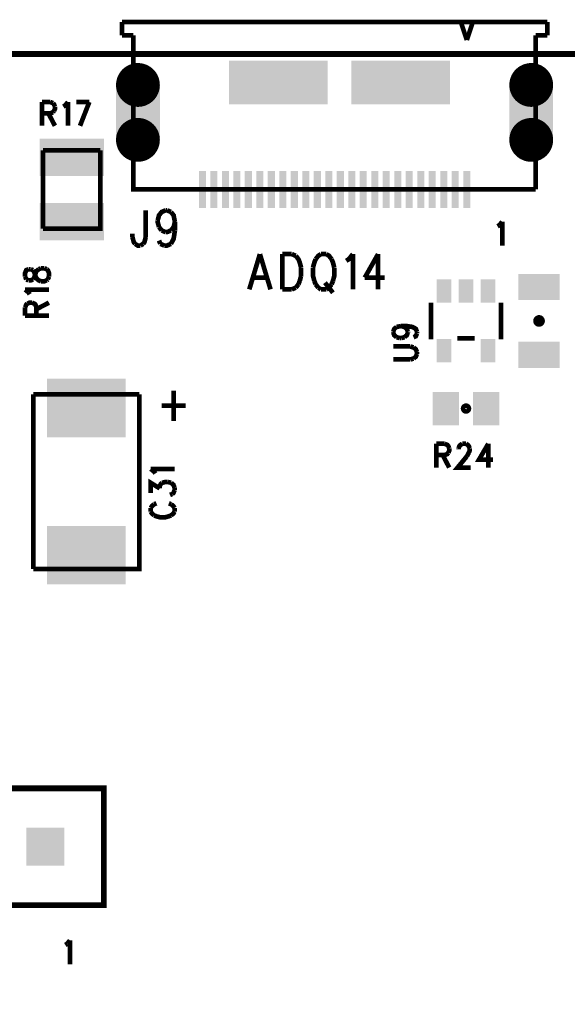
# Model space of a CAD drawing. Extents: x 8 to 19.8, y 7.5 to 11.6.
# Tile 7 of 8: x 16.511 to 17.448, y 9.68 to 11.366. Entities that reach past the tile are written whole.
import ezdxf

# ---------------------------------------------------------------- set-up
doc = ezdxf.new("R2010")
doc.units = 0
doc.layers.get('0').update_dxf_attribs({"linetype": 'CONTINUOUS'})
doc.layers.add('ASSEMBLY_PHO', color=7, linetype='CONTINUOUS')

# ---------------------------------------------------------------- blocks, each defined once
blk = doc.blocks.new('SQUARE_9')
blk.add_solid([(-0.0325, -0.0325), (-0.0325, 0.0325), (0.0325, -0.0325), (0.0325, 0.0325)])
blk = doc.blocks.new('RECTANGLE_72')
blk.add_solid([(-0.0355, -0.0225), (-0.0355, 0.0225), (0.0355, -0.0225), (0.0355, 0.0225)])
blk = doc.blocks.new('RECTANGLE_137')
blk.add_solid([(-0.0675, -0.05), (-0.0675, 0.05), (0.0675, -0.05), (0.0675, 0.05)])
blk = doc.blocks.new('RECTANGLE_139')
blk.add_solid([(-0.0225, -0.0285), (-0.0225, 0.0285), (0.0225, -0.0285), (0.0225, 0.0285)])
blk = doc.blocks.new('RECTANGLE_163')
blk.add_solid([(-0.055, -0.032), (-0.055, 0.032), (0.055, -0.032), (0.055, 0.032)])
blk = doc.blocks.new('RECTANGLE_190')
blk.add_solid([(-0.0125, -0.02), (-0.0125, 0.02), (0.0125, -0.02), (0.0125, 0.02)])
blk = doc.blocks.new('RECTANGLE_192')
blk.add_solid([(-0.006, -0.0315), (-0.006, 0.0315), (0.006, -0.0315), (0.006, 0.0315)])
blk = doc.blocks.new('OBLONG_193')
at = {"const_width": 0.0375}
for points in [[(-0.01875, 0.047, 1), (0.01875, 0.047, 1)], [(-0.01875, -0.047, 1), (0.01875, -0.047, 1)]]:
    blk.add_lwpolyline(points, format="xyb", close=True, dxfattribs=at)
blk.add_solid([(-0.0375, -0.047), (-0.0375, 0.047), (0.0375, -0.047), (0.0375, 0.047)])
blk = doc.blocks.new('RECTANGLE_194')
blk.add_solid([(-0.0845, -0.0375), (-0.0845, 0.0375), (0.0845, -0.0375), (0.0845, 0.0375)])

msp = doc.modelspace()

# ---------------------------------------------------------------- linework, layer by layer
at = {"layer": 'ASSEMBLY_PHO'}
for points, const_width in [([(17.41417, 11.36161), (16.68582, 11.36161)], 0.008), ([(16.68582, 11.36161), (16.68582, 11.33877)], 0.008), ([(17.27637, 11.3309), (17.26653, 11.36043)], 0.008), ([(17.28622, 11.36043), (17.27637, 11.3309)], 0.008), ([(17.41417, 11.33877), (17.41417, 11.36161)], 0.008), ([(16.68582, 11.33877), (16.70551, 11.33877)], 0.008), ([(16.70551, 11.33877), (16.70551, 11.075), (17.39448, 11.075)], 0.008), ([(17.39448, 11.075), (17.39448, 11.33877)], 0.008), ([(17.39448, 11.33877), (17.41417, 11.33877)], 0.008), ([(8, 8), (19.811, 8), (19.811, 11.307), (8, 11.307), (8, 8)], 0.01), ([(16.549, 11.22468), (16.549, 11.18399)], 0.008), ([(16.549, 11.22468), (16.56331, 11.22468)], 0.008), ([(16.56331, 11.22468), (16.56809, 11.22274)], 0.008), ([(16.56809, 11.22274), (16.56968, 11.22081), (16.57127, 11.21693)], 0.008), ([(16.58559, 11.21693), (16.58877, 11.21887), (16.59354, 11.22468)], 0.008), ([(16.59354, 11.22468), (16.59354, 11.18399)], 0.008), ([(16.60786, 11.22468), (16.63013, 11.22468)], 0.008), ([(16.63013, 11.22468), (16.61422, 11.18399)], 0.008), ([(16.56331, 11.20531), (16.549, 11.20531)], 0.008), ([(16.56013, 11.20531), (16.57127, 11.18399)], 0.008), ([(16.56809, 11.20724), (16.56331, 11.20531)], 0.008), ([(16.56968, 11.20918), (16.56809, 11.20724)], 0.008), ([(16.57127, 11.21693), (16.57127, 11.21306), (16.56968, 11.20918)], 0.008), ([(16.64921, 11.14192), (16.64921, 11.00807), (16.55078, 11.00807)], 0.008), ([(16.55078, 11.00807), (16.55078, 11.14192)], 0.008), ([(16.55078, 11.14192), (16.64921, 11.14192)], 0.008), ([(16.72672, 11.03937), (16.72672, 10.99337)], 0.008), ([(16.74718, 11.02212), (16.74945, 11.03075), (16.754, 11.0365), (16.76081, 11.03937)], 0.008), ([(16.76081, 11.03937), (16.76309, 11.03937)], 0.008), ([(16.76309, 11.03937), (16.7699, 11.0365)], 0.008), ([(16.7699, 11.0365), (16.77445, 11.03075), (16.77672, 11.01925)], 0.008), ([(16.74945, 11.01062), (16.74718, 11.01925), (16.74718, 11.02212)], 0.008), ([(16.77672, 11.01925), (16.77445, 11.01062)], 0.008), ([(16.77672, 11.01925), (16.77672, 11.00487)], 0.008), ([(17.33218, 11.01387), (17.33695, 11.01968)], 0.008), ([(17.33695, 11.01968), (17.33695, 10.979)], 0.008), ([(16.754, 11.00487), (16.74945, 11.01062)], 0.008), ([(16.76081, 11.002), (16.754, 11.00487)], 0.008), ([(16.7699, 11.00487), (16.76309, 11.002), (16.76081, 11.002)], 0.008), ([(16.77445, 11.01062), (16.7699, 11.00487)], 0.008), ([(16.77672, 11.00487), (16.77445, 10.9905), (16.7699, 10.98187)], 0.008), ([(17.329, 11.01193), (17.33218, 11.01387)], 0.008), ([(16.704, 10.99337), (16.704, 10.99912)], 0.008), ([(16.70854, 10.98187), (16.70627, 10.98475), (16.704, 10.99337)], 0.008), ([(16.72672, 10.99337), (16.72445, 10.98475), (16.72218, 10.98187)], 0.008), ([(16.75172, 10.98187), (16.74945, 10.98762)], 0.008), ([(16.71763, 10.979), (16.71309, 10.979), (16.70854, 10.98187)], 0.008), ([(16.72218, 10.98187), (16.71763, 10.979)], 0.008), ([(16.75854, 10.979), (16.75172, 10.98187)], 0.008), ([(16.7699, 10.98187), (16.76309, 10.979), (16.75854, 10.979)], 0.008), ([(16.92218, 10.96437), (16.904, 10.904)], 0.008), ([(16.92218, 10.96437), (16.94036, 10.904)], 0.008), ([(16.96081, 10.96437), (16.96081, 10.904)], 0.008), ([(16.96081, 10.96437), (16.97672, 10.96437)], 0.008), ([(16.97672, 10.96437), (16.98354, 10.9615)], 0.008), ([(16.98354, 10.9615), (16.98809, 10.95575), (16.99036, 10.95), (16.99263, 10.94137)], 0.008), ([(17.01763, 10.95575), (17.01536, 10.95), (17.01309, 10.94137)], 0.008), ([(17.02672, 10.96437), (17.02218, 10.9615), (17.01763, 10.95575)], 0.008), ([(17.03581, 10.96437), (17.02672, 10.96437)], 0.008), ([(17.0449, 10.95575), (17.04036, 10.9615), (17.03581, 10.96437)], 0.008), ([(17.04945, 10.94137), (17.04718, 10.95), (17.0449, 10.95575)], 0.008), ([(17.0699, 10.95287), (17.07445, 10.95575), (17.08127, 10.96437)], 0.008), ([(17.08127, 10.96437), (17.08127, 10.904)], 0.008), ([(17.12445, 10.96437), (17.10172, 10.92412)], 0.008), ([(17.12445, 10.96437), (17.12445, 10.904)], 0.008), ([(16.52612, 10.93854), (16.52225, 10.93695), (16.52031, 10.93218), (16.52031, 10.92581)], 0.008), ([(16.53, 10.93854), (16.52612, 10.93854)], 0.008), ([(16.53387, 10.93695), (16.53, 10.93854)], 0.008), ([(16.53775, 10.9274), (16.53581, 10.93377), (16.53387, 10.93695)], 0.008), ([(16.53581, 10.92422), (16.53775, 10.93059), (16.53968, 10.93536)], 0.008), ([(16.53968, 10.93536), (16.54356, 10.93854)], 0.008), ([(16.54356, 10.93854), (16.54743, 10.94013)], 0.008), ([(16.54743, 10.94013), (16.55325, 10.94013)], 0.008), ([(16.55325, 10.94013), (16.55712, 10.93854)], 0.008), ([(16.55712, 10.93854), (16.55906, 10.93695), (16.561, 10.93218), (16.561, 10.92581)], 0.008), ([(16.99263, 10.94137), (16.99263, 10.927)], 0.008), ([(17.01309, 10.94137), (17.01309, 10.927), (17.01536, 10.91837)], 0.008), ([(17.04718, 10.91837), (17.04945, 10.927), (17.04945, 10.94137)], 0.008), ([(16.52031, 10.92581), (16.52225, 10.92104)], 0.008), ([(16.52225, 10.92104), (16.52612, 10.91945)], 0.008), ([(16.52612, 10.91945), (16.53, 10.91945), (16.53387, 10.92104)], 0.008), ([(16.53387, 10.92104), (16.53581, 10.92422)], 0.008), ([(16.53968, 10.92263), (16.53775, 10.9274)], 0.008), ([(16.54743, 10.91786), (16.54356, 10.91945), (16.53968, 10.92263)], 0.008), ([(16.55712, 10.91945), (16.55325, 10.91786), (16.54743, 10.91786)], 0.008), ([(16.55906, 10.92104), (16.55712, 10.91945)], 0.008), ([(16.561, 10.92581), (16.55906, 10.92104)], 0.008), ([(16.91081, 10.92412), (16.93354, 10.92412)], 0.008), ([(16.99036, 10.91837), (16.98809, 10.91262)], 0.008), ([(16.99263, 10.927), (16.99036, 10.91837)], 0.008), ([(17.01536, 10.91837), (17.01763, 10.91262)], 0.008), ([(17.0449, 10.91262), (17.04718, 10.91837)], 0.008), ([(17.10172, 10.92412), (17.13581, 10.92412)], 0.008), ([(16.52612, 10.89877), (16.52031, 10.90354)], 0.008), ([(16.52031, 10.90354), (16.561, 10.90354)], 0.008), ([(16.97672, 10.904), (16.96081, 10.904)], 0.008), ([(16.98354, 10.90687), (16.97672, 10.904)], 0.008), ([(16.98809, 10.91262), (16.98354, 10.90687)], 0.008), ([(17.01763, 10.91262), (17.02218, 10.90687)], 0.008), ([(17.02218, 10.90687), (17.02672, 10.904)], 0.008), ([(17.02672, 10.904), (17.03581, 10.904)], 0.008), ([(17.03354, 10.9155), (17.04718, 10.89825)], 0.008), ([(17.03581, 10.904), (17.04036, 10.90687)], 0.008), ([(17.04036, 10.90687), (17.0449, 10.91262)], 0.008), ([(16.52806, 10.89559), (16.52612, 10.89877)], 0.008), ([(16.52031, 10.87331), (16.52225, 10.87809), (16.52418, 10.87968)], 0.008), ([(16.52031, 10.859), (16.52031, 10.87331)], 0.008), ([(16.52418, 10.87968), (16.52806, 10.88127), (16.53193, 10.88127)], 0.008), ([(16.53193, 10.88127), (16.53581, 10.87968), (16.53775, 10.87809), (16.53968, 10.87331)], 0.008), ([(16.53968, 10.87013), (16.561, 10.88127)], 0.008), ([(16.53968, 10.87331), (16.53968, 10.859)], 0.008), ([(17.215, 10.8815), (17.215, 10.8185)], 0.008), ([(17.335, 10.8815), (17.335, 10.8185)], 0.008), ([(16.52031, 10.859), (16.561, 10.859)], 0.008), ([(17.15031, 10.83172), (17.15225, 10.8365), (17.15612, 10.83968)], 0.008), ([(17.15612, 10.83968), (17.16387, 10.84127)], 0.008), ([(17.16387, 10.84127), (17.16968, 10.83968)], 0.008), ([(17.16387, 10.84127), (17.17356, 10.84127), (17.18325, 10.83968), (17.18906, 10.8365), (17.191, 10.83172)], 0.008), ([(17.16968, 10.83968), (17.17356, 10.8365), (17.1755, 10.83172)], 0.008), ([(17.15031, 10.83013), (17.15031, 10.83172)], 0.008), ([(17.15612, 10.82218), (17.15225, 10.82536), (17.15031, 10.83013)], 0.008), ([(17.16193, 10.82059), (17.15612, 10.82218)], 0.008), ([(17.16387, 10.82059), (17.16193, 10.82059)], 0.008), ([(17.16968, 10.82218), (17.16387, 10.82059)], 0.008), ([(17.1755, 10.83013), (17.17356, 10.82536), (17.16968, 10.82218)], 0.008), ([(17.1755, 10.83172), (17.1755, 10.83013)], 0.008), ([(17.191, 10.82854), (17.18906, 10.82377), (17.18518, 10.82218)], 0.008), ([(17.191, 10.83172), (17.191, 10.82854)], 0.008), ([(17.26, 10.82), (17.29, 10.82)], 0.008), ([(17.17937, 10.80627), (17.15031, 10.80627)], 0.008), ([(17.18518, 10.80468), (17.17937, 10.80627)], 0.008), ([(17.191, 10.79672), (17.18906, 10.8015), (17.18518, 10.80468)], 0.008), ([(17.15031, 10.784), (17.17937, 10.784)], 0.008), ([(17.17937, 10.784), (17.18518, 10.78559)], 0.008), ([(17.18518, 10.78559), (17.18906, 10.78877), (17.191, 10.79354)], 0.008), ([(17.191, 10.79354), (17.191, 10.79672)], 0.008), ([(16.71555, 10.7246), (16.71555, 10.42539), (16.53444, 10.42539)], 0.008), ([(16.53444, 10.42539), (16.53444, 10.7246)], 0.008), ([(16.53444, 10.7246), (16.71555, 10.7246)], 0.008), ([(16.77445, 10.73075), (16.77445, 10.679)], 0.008), ([(16.754, 10.70487), (16.7949, 10.70487)], 0.008), ([(17.224, 10.63968), (17.224, 10.599)], 0.008), ([(17.224, 10.63968), (17.23831, 10.63968)], 0.008), ([(17.23831, 10.63968), (17.24309, 10.63775), (17.24468, 10.63581), (17.24627, 10.63193)], 0.008), ([(17.24627, 10.63193), (17.24627, 10.62806), (17.24468, 10.62418)], 0.008), ([(17.26218, 10.63193), (17.26377, 10.63581), (17.26536, 10.63775), (17.26854, 10.63968)], 0.008), ([(17.26218, 10.63), (17.26218, 10.63193)], 0.008), ([(17.26854, 10.63968), (17.2749, 10.63968)], 0.008), ([(17.2749, 10.63968), (17.27809, 10.63775), (17.27968, 10.63581), (17.28127, 10.63193)], 0.008), ([(17.28127, 10.63193), (17.28127, 10.62806), (17.27968, 10.62418)], 0.008), ([(17.31309, 10.63968), (17.29718, 10.61256), (17.32104, 10.61256)], 0.008), ([(17.31309, 10.63968), (17.31309, 10.599)], 0.008), ([(17.23831, 10.62031), (17.224, 10.62031)], 0.008), ([(17.23513, 10.62031), (17.24627, 10.599)], 0.008), ([(17.24468, 10.62418), (17.24309, 10.62225), (17.23831, 10.62031)], 0.008), ([(17.2765, 10.61837), (17.26059, 10.599), (17.28286, 10.599)], 0.008), ([(17.27968, 10.62418), (17.2765, 10.61837)], 0.008), ([(16.74112, 10.59195), (16.73531, 10.59672)], 0.008), ([(16.73531, 10.59672), (16.776, 10.59672)], 0.008), ([(16.74306, 10.58877), (16.74112, 10.59195)], 0.008), ([(16.73531, 10.55536), (16.73531, 10.57286), (16.75081, 10.56331)], 0.008), ([(16.75081, 10.56331), (16.75081, 10.56809), (16.75275, 10.57127), (16.75468, 10.57286)], 0.008), ([(16.75468, 10.57286), (16.7605, 10.57445), (16.76437, 10.57445)], 0.008), ([(16.76437, 10.57445), (16.77018, 10.57286)], 0.008), ([(16.77018, 10.57286), (16.77406, 10.56968), (16.776, 10.5649)], 0.008), ([(16.776, 10.5649), (16.776, 10.56013)], 0.008), ([(16.77212, 10.55377), (16.76825, 10.55218)], 0.008), ([(16.776, 10.56013), (16.77406, 10.55536), (16.77212, 10.55377)], 0.008), ([(16.74112, 10.53627), (16.73725, 10.53309), (16.73531, 10.5299)], 0.008), ([(16.73531, 10.5299), (16.73531, 10.52354)], 0.008), ([(16.745, 10.53786), (16.74112, 10.53627)], 0.008), ([(16.77018, 10.53627), (16.76631, 10.53786)], 0.008), ([(16.776, 10.5299), (16.77406, 10.53309), (16.77018, 10.53627)], 0.008), ([(16.776, 10.52354), (16.776, 10.5299)], 0.008), ([(16.73531, 10.52354), (16.73725, 10.52036), (16.74112, 10.51718)], 0.008), ([(16.74112, 10.51718), (16.745, 10.51559), (16.75081, 10.514), (16.7605, 10.514), (16.76631, 10.51559), (16.77018, 10.51718)], 0.008), ([(16.77018, 10.51718), (16.77406, 10.52036), (16.776, 10.52354)], 0.008), ([(16.655, 10.05), (16.655, 9.85), (15.555, 9.85), (15.555, 10.05), (16.655, 10.05)], 0.01), ([(16.59218, 9.78387), (16.59695, 9.78968)], 0.008), ([(16.59695, 9.78968), (16.59695, 9.749)], 0.008), ([(16.589, 9.78193), (16.59218, 9.78387)], 0.008)]:
    msp.add_lwpolyline(points, dxfattribs=dict(at, const_width=const_width))
at = {"layer": 'ASSEMBLY_PHO', "const_width": 0.01}
for points in [[(17.395, 10.85, 1), (17.405, 10.85, 1)], [(17.27107, 10.7, 1), (17.27893, 10.7, 1)]]:
    msp.add_lwpolyline(points, format="xyb", close=True, dxfattribs=at)

# ---------------------------------------------------------------- block references
at = {"layer": 'ASSEMBLY_PHO'}
for name, p in [('RECTANGLE_194', (16.95354, 11.25807)), ('RECTANGLE_194', (17.16318, 11.25807)), ('OBLONG_193', (16.71338, 11.20688)), ('OBLONG_193', (17.38661, 11.20688)), ('RECTANGLE_163', (16.6, 11.13011)), ('RECTANGLE_192', (16.82362, 11.075)), ('RECTANGLE_192', (16.8433, 11.075)), ('RECTANGLE_192', (16.86299, 11.075)), ('RECTANGLE_192', (16.88267, 11.075)), ('RECTANGLE_192', (16.90236, 11.075)), ('RECTANGLE_192', (16.92204, 11.075)), ('RECTANGLE_192', (16.94173, 11.075)), ('RECTANGLE_192', (16.96141, 11.075)), ('RECTANGLE_192', (16.9811, 11.075)), ('RECTANGLE_192', (17.00078, 11.075)), ('RECTANGLE_192', (17.02047, 11.075)), ('RECTANGLE_192', (17.04015, 11.075)), ('RECTANGLE_192', (17.05984, 11.075)), ('RECTANGLE_192', (17.07952, 11.075)), ('RECTANGLE_192', (17.09921, 11.075)), ('RECTANGLE_192', (17.11889, 11.075)), ('RECTANGLE_192', (17.13858, 11.075)), ('RECTANGLE_192', (17.15826, 11.075)), ('RECTANGLE_192', (17.17795, 11.075)), ('RECTANGLE_192', (17.19763, 11.075)), ('RECTANGLE_192', (17.21732, 11.075)), ('RECTANGLE_192', (17.237, 11.075)), ('RECTANGLE_192', (17.25669, 11.075)), ('RECTANGLE_192', (17.27637, 11.075)), ('RECTANGLE_163', (16.6, 11.01988)), ('RECTANGLE_190', (17.2375, 10.901)), ('RECTANGLE_190', (17.275, 10.901)), ('RECTANGLE_190', (17.3125, 10.901)), ('RECTANGLE_72', (17.4, 10.90807)), ('RECTANGLE_190', (17.2375, 10.799)), ('RECTANGLE_190', (17.3125, 10.799)), ('RECTANGLE_72', (17.4, 10.79192)), ('RECTANGLE_137', (16.625, 10.70098)), ('RECTANGLE_139', (17.24055, 10.7)), ('RECTANGLE_139', (17.30944, 10.7)), ('RECTANGLE_137', (16.625, 10.44901)), ('SQUARE_9', (16.555, 9.95))]:
    msp.add_blockref(name, p, dxfattribs=at)

doc.saveas('drawing.dxf')
